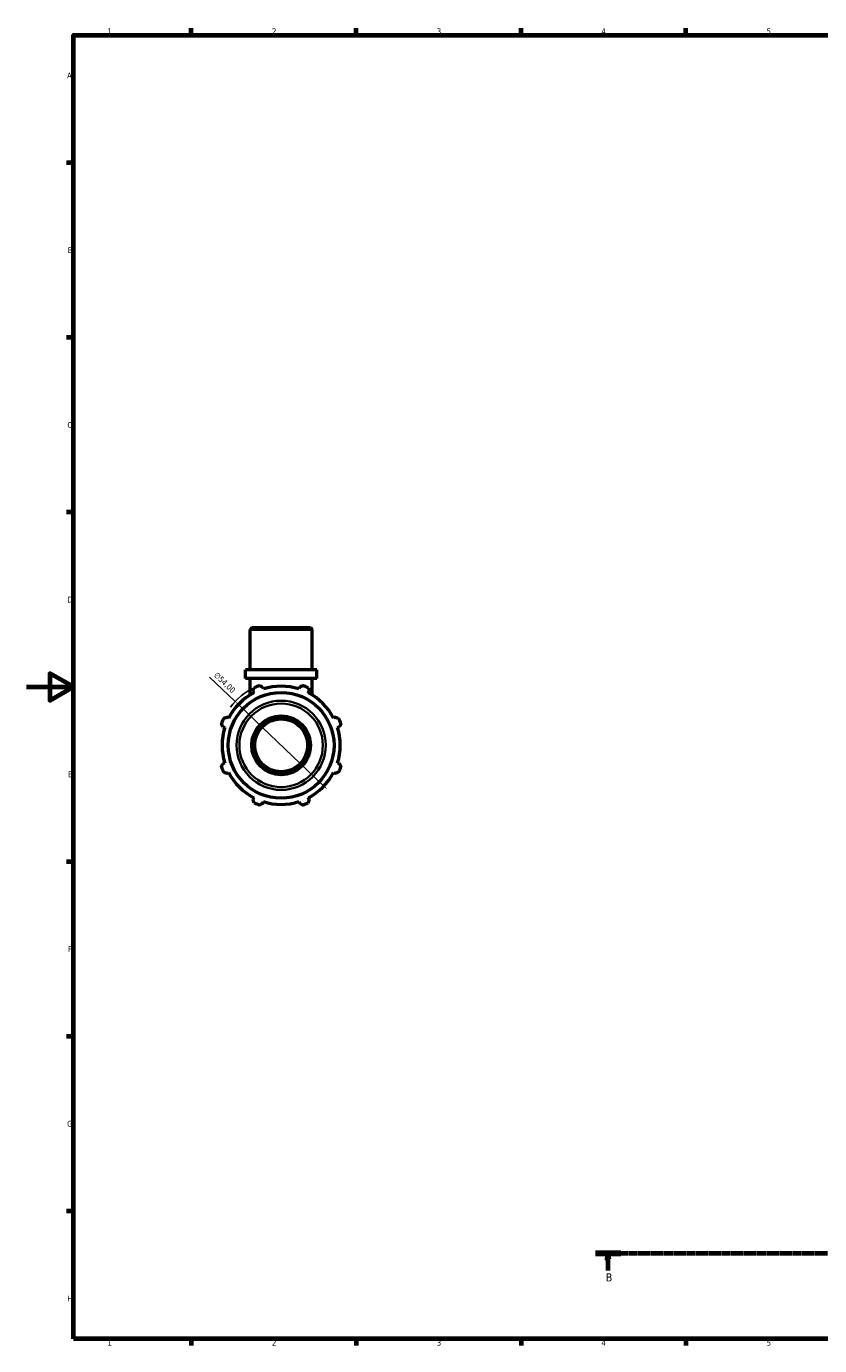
# Model space of a CAD drawing. Header units: millimetres. Extents: x 0 to 931, y 0 to 858.
# Tile 1 of 5: x 0 to 337, y 17 to 578. Entities that reach past the tile are written whole.
import ezdxf

# ---------------------------------------------------------------- set-up
doc = ezdxf.new("R2010")
doc.units = ezdxf.units.MM
doc.linetypes.add('CHAIN', pattern=[0.7087, 0.4724, -0.0591, 0.1181, -0.0591])
for name, color, linetype, lineweight in [('Border (ISO)', 7, 'Continuous', 70), ('Dimension (ISO)', 7, 'Continuous', 25), ('Section Line (ISO)', 7, 'CHAIN', 70), ('Visible (ISO)', 7, 'Continuous', 50), ('Visible Narrow (ISO)', 7, 'Continuous', 35)]:
    doc.layers.add(name, color=color, linetype=linetype, lineweight=lineweight)
doc.styles.add('Label Text (ISO)', font='tahoma.ttf')
doc.styles.add('Note Text (ISO)', font='tahoma.ttf')
doc.dimstyles.new('Default (ISO)', dxfattribs={"dimtxt": 2.5, "dimasz": 2.5, "dimexe": 3.175, "dimexo": 0, "dimgap": 0.762, "dimtad": 1, "dimrnd": 1e-08, "dimzin": 0, "dimtxsty": 'Note Text (ISO)', "dimcen": 0.09, "dimdle": 10, "dimclrd": 256, "dimclre": 256, "dimclrt": 232, "dimazin": 0, "dimtfac": 1.40208, "dimtmove": 0, "dimatfit": 3, "dimfxl": 1, "dimtolj": 1, "dimtzin": 0, "dimlwd": -1, "dimlwe": -1, "dimarcsym": 0})

# ---------------------------------------------------------------- blocks, each defined once
blk = doc.blocks.new('Borders Default Border')
at = {"layer": 'Border (ISO)'}
for p, q in [((70.08, 574), (70.08, 576.9)), ((140.17, 574), (140.17, 576.9)), ((210.25, 574), (210.25, 576.9)), ((280.33, 574), (280.33, 576.9)), ((20, 519.75), (17.1, 519.75)), ((20, 445.5), (17.1, 445.5)), ((20, 371.25), (17.1, 371.25)), ((20, 222.75), (17.1, 222.75)), ((20, 148.5), (17.1, 148.5)), ((20, 74.25), (17.1, 74.25)), ((70.08, 20), (70.08, 17.1)), ((140.17, 20), (140.17, 17.1)), ((210.25, 20), (210.25, 17.1)), ((280.33, 20), (280.33, 17.1))]:
    blk.add_line(p, q, dxfattribs=at)
at = {"layer": 'Border (ISO)', "flags": 128}
for points in [[(20, 20), (20, 574), (821, 574), (821, 20), (20, 20)], [(0, 297), (20, 297), (10, 302.77), (10, 291.23), (20, 297)]]:
    blk.add_lwpolyline(points, dxfattribs=at)
at = {"layer": 'Border (ISO)', "color": 232, "true_color": 0xca0064, "char_height": 2.5, "attachment_point": 7, "style": 'Note Text (ISO)'}
for s, insert in [('1', (34.48, 574.4)), ('2', (104.37, 574.4)), ('3', (174.43, 574.35)), ('4', (244.42, 574.4)), ('5', (314.64, 574.35)), ('A', (17.29, 555.62)), ('B', (17.59, 481.37)), ('C', (17.43, 407.08)), ('D', (17.43, 332.88)), ('E', (17.64, 258.63)), ('F', (17.7, 184.38)), ('G', (17.31, 110.08)), ('H', (17.44, 35.88)), ('1', (34.48, 17.1)), ('2', (104.37, 17.1)), ('3', (174.43, 17.05)), ('4', (244.42, 17.1)), ('5', (314.64, 17.05))]:
    blk.add_mtext(s, dxfattribs=dict(at, insert=insert))
blk = doc.blocks.new('2dTransSection0')
at = {"layer": 'Section Line (ISO)', "linetype": 'CHAIN'}
blk.add_line((241.86, 56.35), (826.34, 56.35), dxfattribs=at)
at = {"layer": 'Section Line (ISO)', "linetype": 'Continuous', "lineweight": 140}
blk.add_line((241.86, 56.35), (252.65, 56.35), dxfattribs=at)
at = {"layer": 'Section Line (ISO)', "linetype": 'Continuous'}
for p, q in [((247.25, 56.35), (246.75, 53.85)), ((247.25, 53.85), (247.25, 56.35)), ((247.75, 53.85), (247.25, 56.35)), ((246.75, 53.85), (247.75, 53.85)), ((247.25, 48.99), (247.25, 53.85))]:
    blk.add_line(p, q, dxfattribs=at)
at = {"layer": 'Section Line (ISO)', "linetype": 'Continuous', "flags": 128}
blk.add_lwpolyline([(247.75, 53.85), (247.25, 56.35), (246.75, 53.85), (247.75, 53.85)], dxfattribs=at)
at = {"layer": 'Section Line (ISO)'}
blk.add_solid([(247.75, 53.85), (247.25, 56.35), (246.75, 53.85), (247.75, 53.85)], dxfattribs=at)
at = {"layer": 'Section Line (ISO)', "insert": (246.19, 44.35), "char_height": 3.5, "attachment_point": 7, "style": 'Label Text (ISO)'}
blk.add_mtext('B', dxfattribs=at)
blk = doc.blocks.new('*D15')
at = {"layer": 'Defpoints', "color": 0, "transparency": 16777216}
for p in [(88.76, 290.87), (127.81, 253.57)]:
    blk.add_point(p, dxfattribs=at)
at = {"layer": 'Dimension (ISO)', "transparency": 16777216}
for p, q in [((88.76, 290.87), (77.9, 301.23)), ((126, 255.3), (90.56, 289.14))]:
    blk.add_line(p, q, dxfattribs=at)
blk.add_arc((108.28, 272.22), 27, 115.208, 143.0567, dxfattribs=at)
for points in [[(90.85, 289.44), (90.28, 288.84), (88.76, 290.87)], [(126.29, 255.6), (125.71, 255), (127.81, 253.57)]]:
    blk.add_solid(points, dxfattribs=at)
at = {"layer": 'Dimension (ISO)', "color": 232, "true_color": 0xca0064, "transparency": 16777216, "insert": (81.2, 303.58), "char_height": 2.5, "attachment_point": 1, "rotation": 316.3191, "style": 'Note Text (ISO)'}
blk.add_mtext('\\A1;∅54,00', dxfattribs=at)

msp = doc.modelspace()

# ---------------------------------------------------------------- linework, layer by layer
at = {"layer": 'Visible (ISO)'}
for p, q in [((95.854, 322.219), (95.061, 321.426)), ((121.502, 321.426), (95.061, 321.426)), ((95.061, 304.219), (95.061, 321.426)), ((95.854, 322.219), (120.709, 322.219)), ((120.709, 322.219), (121.502, 321.426)), ((121.502, 304.219), (121.502, 321.426)), ((123.485, 304.219), (93.078, 304.219)), ((93.078, 300.619), (93.078, 304.219)), ((123.485, 300.619), (123.485, 304.219)), ((123.485, 300.619), (93.078, 300.619)), ((95.061, 293.567), (95.061, 300.619)), ((121.502, 293.567), (121.502, 300.619)), ((96.313, 295.211), (96.687, 294.492)), ((100.731, 296.167), (100.487, 296.94)), ((116.076, 296.94), (115.832, 296.167)), ((119.876, 294.492), (120.25, 295.211)), ((86.009, 283.814), (85.29, 284.188)), ((131.273, 284.188), (130.554, 283.814)), ((83.561, 280.014), (84.334, 279.77)), ((132.229, 279.77), (133.002, 280.014)), ((84.334, 264.669), (83.561, 264.425)), ((133.002, 264.425), (132.229, 264.669)), ((85.29, 260.251), (86.009, 260.625)), ((130.554, 260.625), (131.273, 260.251)), ((96.687, 249.947), (96.313, 249.228)), ((100.487, 247.499), (100.731, 248.272)), ((115.832, 248.272), (116.076, 247.499)), ((120.25, 249.228), (119.876, 249.947))]:
    msp.add_line(p, q, dxfattribs=at)
for radius in [22.474, 12.5, 11.25]:
    msp.add_circle((108.281, 272.219), radius, dxfattribs=at)
for radius, start, end in [(27, 109.79198, 115.20802), (25.11, 72.5, 107.5), (27, 64.79198, 70.20802), (25.11, 117.5, 152.5), (25.11, 27.5, 62.5), (27, 154.79198, 160.20802), (27, 19.79198, 25.20802), (25.11, 162.5, 197.5), (25.11, 342.5, 17.5), (27, 199.79198, 205.20802), (25.11, 207.5, 242.5), (25.11, 297.5, 332.5), (27, 334.79198, 340.20802), (27, 244.79198, 250.20802), (25.11, 252.5, 287.5), (27, 289.79198, 295.20802)]:
    msp.add_arc((108.281, 272.219), radius, start, end, dxfattribs=at)
for points, weights in [([(99.139, 297.625), (99.827, 297.275), (100.487, 296.94)], [1, 1.00200938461, 1.00320319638]), ([(116.076, 296.94), (116.736, 297.275), (117.424, 297.625)], [1.00320319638, 1.0020093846, 1]), ([(96.313, 295.211), (96.543, 295.915), (96.782, 296.648)], [1.00320319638, 1.0020093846, 1]), ([(119.781, 296.648), (120.02, 295.915), (120.25, 295.211)], [1, 1.00200938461, 1.00320319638]), ([(83.561, 280.014), (83.226, 280.674), (82.876, 281.362)], [1.00320319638, 1.00200938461, 1]), ([(83.853, 283.719), (84.586, 283.958), (85.29, 284.188)], [1, 1.0020093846, 1.00320319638]), ([(131.273, 284.188), (131.977, 283.958), (132.71, 283.719)], [1.00320319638, 1.00200938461, 1]), ([(133.686, 281.362), (133.337, 280.674), (133.002, 280.014)], [1, 1.0020093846, 1.00320319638]), ([(82.876, 263.077), (83.226, 263.765), (83.561, 264.425)], [1, 1.0020093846, 1.00320319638]), ([(133.002, 264.425), (133.337, 263.765), (133.686, 263.077)], [1.00320319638, 1.0020093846, 1]), ([(85.29, 260.251), (84.586, 260.481), (83.853, 260.72)], [1.00320319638, 1.00200938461, 1]), ([(132.71, 260.72), (131.977, 260.481), (131.273, 260.251)], [1, 1.00200938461, 1.00320319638]), ([(96.782, 247.791), (96.543, 248.524), (96.313, 249.228)], [1, 1.0020093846, 1.00320319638]), ([(100.487, 247.499), (99.827, 247.164), (99.139, 246.814)], [1.00320319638, 1.00200938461, 1]), ([(117.424, 246.814), (116.736, 247.164), (116.076, 247.499)], [1, 1.00200938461, 1.00320319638]), ([(120.25, 249.228), (120.02, 248.524), (119.781, 247.791)], [1.00320319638, 1.00200938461, 1])]:
    msp.add_rational_spline(points, weights, degree=2, dxfattribs=at)
at = {"layer": 'Visible Narrow (ISO)'}
for radius in [18.96, 17.738]:
    msp.add_circle((108.281, 272.219), radius, dxfattribs=at)

# ---------------------------------------------------------------- block references
msp.add_blockref('Borders Default Border', (0, 0))
at = {"layer": 'Section Line (ISO)'}
msp.add_blockref('2dTransSection0', (0, 0), dxfattribs=at)

# ---------------------------------------------------------------- dimensions: what is measured, and where the dimension line sits
at = {"layer": 'Dimension (ISO)'}
dim = msp.add_diameter_dim_2p(p1=(127.808, 253.572), p2=(88.755, 290.867), dimstyle='Default (ISO)', override={"dimdec": 2, "dimlfac": 1, "dimtp": 0, "dimtm": 0, "dimtdec": 2, "dimatfit": 2}, dxfattribs=at)
dim.commit()
dim.dimension.update_dxf_attribs({"geometry": '*D15', "text_midpoint": (82.424, 296.913), "dimtype": 163})

doc.saveas('drawing.dxf')
